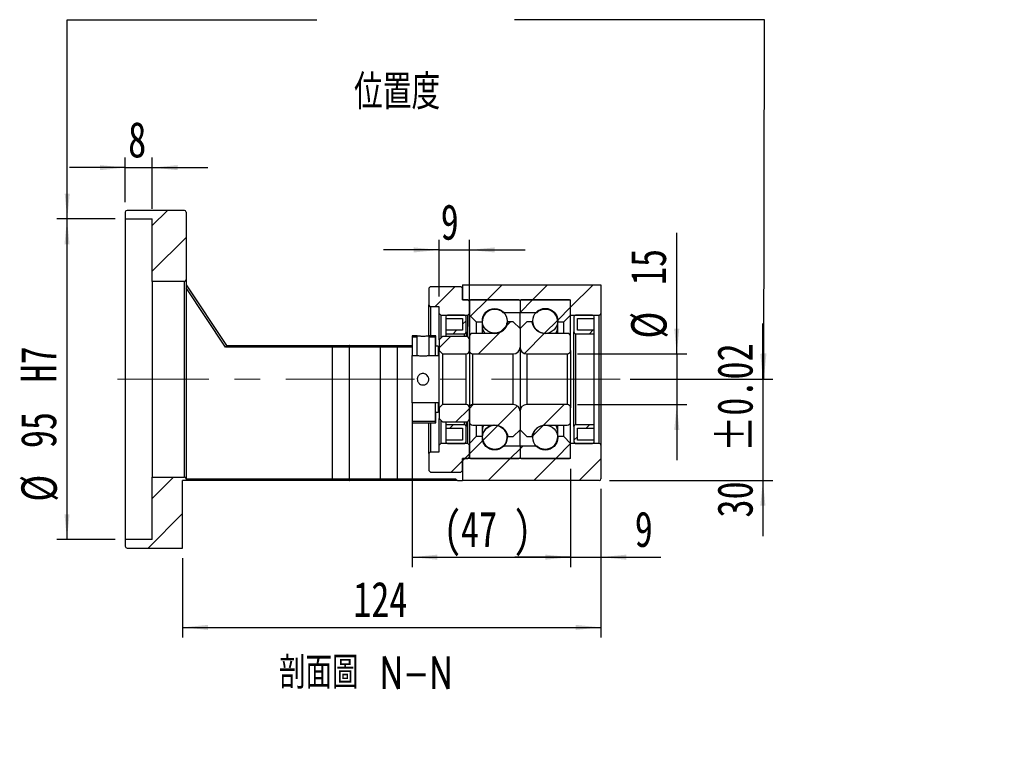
# Model space of a CAD drawing. Header units: millimetres. Extents: x 48 to 285, y 29 to 197.
# Tile 3 of 6: x 188 to 285, y 29 to 100. Entities that reach past the tile are written whole.
import ezdxf

# ---------------------------------------------------------------- set-up
doc = ezdxf.new("R2010")
doc.units = ezdxf.units.MM
doc.linetypes.add('CENTERX2', pattern=[20.32, 12.7, -2.54, 2.54, -2.54])
doc.layers.add('FORMAT', color=7, linetype='Continuous')
doc.styles.add('SLDTEXTSTYLE0', font='TXT', dxfattribs={"width": 0.75})
doc.styles.add('SLDTEXTSTYLE1', font='TXT', dxfattribs={"width": 0.75, "bigfont": 'bigfont'})
doc.dimstyles.new('SLDDIMSTYLE3', dxfattribs={"dimtxt": 3.5, "dimasz": 2.5, "dimexe": 0, "dimexo": 0.0625, "dimgap": 0.875, "dimtad": 1, "dimlfac": 3, "dimrnd": 1e-09, "dimzin": 12, "dimdsep": 46, "dimtxsty": 'SLDTEXTSTYLE0', "dimsah": 1, "dimcen": 0.09, "dimadec": 0, "dimazin": 3, "dimtfac": 1, "dimtofl": 0, "dimtmove": 0, "dimatfit": 3, "dimfxl": 1, "dimfrac": 2, "dimtolj": 1, "dimtzin": 12, "dimarcsym": 0})
doc.dimstyles.new('SLDDIMSTYLE4', dxfattribs={"dimtxt": 3.5, "dimasz": 2.5, "dimexe": 0, "dimexo": 0.0625, "dimgap": 0.875, "dimtad": 1, "dimlfac": 3, "dimrnd": 1e-09, "dimzin": 12, "dimdsep": 46, "dimtxsty": 'SLDTEXTSTYLE0', "dimsah": 1, "dimcen": 0.09, "dimadec": 0, "dimazin": 3, "dimtfac": 1, "dimtmove": 0, "dimatfit": 0, "dimfxl": 1, "dimfrac": 2, "dimtolj": 1, "dimtzin": 12, "dimarcsym": 0})
doc.dimstyles.new('SLDDIMSTYLE5', dxfattribs={"dimtxt": 3.5, "dimasz": 2.5, "dimexe": 0, "dimexo": 0.0625, "dimgap": 0.875, "dimtad": 1, "dimlfac": 3, "dimrnd": 1e-09, "dimzin": 12, "dimdsep": 46, "dimtxsty": 'SLDTEXTSTYLE0', "dimsah": 1, "dimcen": 0.09, "dimadec": 0, "dimazin": 3, "dimtfac": 1, "dimtofl": 0, "dimtmove": 0, "dimatfit": 3, "dimfxl": 1, "dimfrac": 2, "dimtolj": 1, "dimarcsym": 0})
doc.dimstyles.new('SLDDIMSTYLE6', dxfattribs={"dimtxt": 3.5, "dimasz": 2.5, "dimexe": 0, "dimexo": 0.0625, "dimgap": 0.875, "dimtad": 1, "dimlfac": 3, "dimrnd": 1e-09, "dimzin": 12, "dimdsep": 46, "dimtxsty": 'SLDTEXTSTYLE0', "dimsah": 1, "dimcen": 0.09, "dimadec": 0, "dimazin": 3, "dimtol": 1, "dimtp": 0.02, "dimtm": 0.02, "dimtfac": 1, "dimtmove": 0, "dimatfit": 0, "dimfxl": 1, "dimfrac": 2, "dimtolj": 1, "dimarcsym": 0})

# ---------------------------------------------------------------- blocks, each defined once
blk = doc.blocks.new('_D_10')
at = {"layer": 'FORMAT', "color": 7}
for p, q in [((198.197, 81.961), (198.197, 86.358)), ((200.864, 81.294), (200.864, 86.358)), ((198.197, 85.358), (192.697, 85.358)), ((198.197, 85.358), (200.864, 85.358)), ((200.864, 85.358), (206.364, 85.358))]:
    blk.add_line(p, q, dxfattribs=at)
for points in [[(198.197, 85.358), (195.697, 85.608), (195.697, 85.108)], [(200.864, 85.358), (203.364, 85.108), (203.364, 85.608)]]:
    blk.add_solid(points, dxfattribs=at)
at = {"layer": 'FORMAT', "color": 7, "insert": (198.479, 89.87), "char_height": 3.5, "attachment_point": 1, "style": 'SLDTEXTSTYLE0'}
blk.add_mtext('8', dxfattribs=at)
blk = doc.blocks.new('_D_11')
at = {"layer": 'FORMAT', "color": 7}
for p, q in [((197.197, 80.294), (191.434, 80.294)), ((192.434, 80.294), (192.434, 48.628)), ((197.197, 48.628), (191.434, 48.628))]:
    blk.add_line(p, q, dxfattribs=at)
for points in [[(192.434, 80.294), (192.184, 77.794), (192.684, 77.794)], [(192.434, 48.628), (192.684, 51.128), (192.184, 51.128)]]:
    blk.add_solid(points, dxfattribs=at)
at = {"layer": 'FORMAT', "color": 7, "char_height": 3.5, "attachment_point": 1, "rotation": 90, "style": 'SLDTEXTSTYLE0'}
for s, insert in [('H7', (187.869, 64.138)), ('95', (187.869, 57.653)), ('%%c', (187.922, 52.375))]:
    blk.add_mtext(s, dxfattribs=dict(at, insert=insert))
blk = doc.blocks.new('_D_12')
at = {"layer": 'FORMAT', "color": 7}
for p, q in [((245.197, 53.628), (245.197, 38.956)), ((203.864, 46.794), (203.864, 38.956)), ((203.864, 39.956), (245.197, 39.956))]:
    blk.add_line(p, q, dxfattribs=at)
for points in [[(203.864, 39.956), (206.364, 39.706), (206.364, 40.206)], [(245.197, 39.956), (242.697, 40.206), (242.697, 39.706)]]:
    blk.add_solid(points, dxfattribs=at)
at = {"layer": 'FORMAT', "color": 7, "insert": (220.72, 44.468), "char_height": 3.5, "attachment_point": 1, "style": 'SLDTEXTSTYLE0'}
blk.add_mtext('124', dxfattribs=at)
blk = doc.blocks.new('_D_13')
at = {"layer": 'FORMAT', "color": 7}
for p, q in [((226.531, 61.128), (226.531, 45.892)), ((242.197, 55.628), (242.197, 45.892)), ((226.531, 46.892), (242.197, 46.892))]:
    blk.add_line(p, q, dxfattribs=at)
for points in [[(226.531, 46.892), (229.031, 46.642), (229.031, 47.142)], [(242.197, 46.892), (239.697, 47.142), (239.697, 46.642)]]:
    blk.add_solid(points, dxfattribs=at)
at = {"layer": 'FORMAT', "color": 7, "char_height": 3.5, "attachment_point": 1, "style": 'SLDTEXTSTYLE0'}
for s, insert in [('(', (229.64, 51.404)), (')', (236.533, 51.404)), ('47', (231.361, 51.404))]:
    blk.add_mtext(s, dxfattribs=dict(at, insert=insert))
blk = doc.blocks.new('_D_14')
at = {"layer": 'FORMAT', "color": 7}
for p, q in [((242.197, 55.628), (242.197, 45.892)), ((245.197, 53.628), (245.197, 45.892)), ((242.197, 46.892), (236.697, 46.892)), ((242.197, 46.892), (245.197, 46.892)), ((245.197, 46.892), (251.122, 46.892))]:
    blk.add_line(p, q, dxfattribs=at)
for points in [[(242.197, 46.892), (239.697, 47.142), (239.697, 46.642)], [(245.197, 46.892), (247.697, 46.642), (247.697, 47.142)]]:
    blk.add_solid(points, dxfattribs=at)
at = {"layer": 'FORMAT', "color": 7, "insert": (248.536, 51.404), "char_height": 3.5, "attachment_point": 1, "style": 'SLDTEXTSTYLE0'}
blk.add_mtext('9', dxfattribs=at)
blk = doc.blocks.new('_D_15')
at = {"layer": 'FORMAT', "color": 7}
for p, q in [((252.69, 66.961), (252.69, 78.93)), ((242.864, 66.961), (253.69, 66.961)), ((252.69, 66.961), (252.69, 61.961)), ((242.864, 61.961), (253.69, 61.961)), ((252.69, 61.961), (252.69, 56.461))]:
    blk.add_line(p, q, dxfattribs=at)
for points in [[(252.69, 66.961), (252.94, 69.461), (252.44, 69.461)], [(252.69, 61.961), (252.44, 59.461), (252.94, 59.461)]]:
    blk.add_solid(points, dxfattribs=at)
at = {"layer": 'FORMAT', "color": 7, "char_height": 3.5, "attachment_point": 1, "rotation": 90, "style": 'SLDTEXTSTYLE0'}
for s, insert in [('15', (248.125, 73.758)), ('%%c', (248.179, 68.48))]:
    blk.add_mtext(s, dxfattribs=dict(at, insert=insert))
blk = doc.blocks.new('_D_16')
at = {"layer": 'FORMAT', "color": 7}
for p, q in [((261.197, 64.461), (261.197, 69.961)), ((248.092, 64.461), (262.197, 64.461)), ((261.197, 64.461), (261.197, 54.461)), ((246.031, 54.461), (262.197, 54.461)), ((261.197, 54.461), (261.197, 48.961))]:
    blk.add_line(p, q, dxfattribs=at)
for points in [[(261.197, 64.461), (261.447, 66.961), (260.947, 66.961)], [(261.197, 54.461), (260.947, 51.961), (261.447, 51.961)]]:
    blk.add_solid(points, dxfattribs=at)
at = {"layer": 'FORMAT', "color": 7, "char_height": 3.5, "attachment_point": 1, "rotation": 90, "style": 'SLDTEXTSTYLE0'}
for s, insert in [('±0.02', (256.686, 57.288)), ('30', (256.686, 50.803))]:
    blk.add_mtext(s, dxfattribs=dict(at, insert=insert))
blk = doc.blocks.new('_D_17')
at = {"layer": 'FORMAT', "color": 7}
for p, q in [((229.197, 72.628), (229.197, 78.231)), ((232.197, 69.661), (232.197, 78.231)), ((229.197, 77.231), (223.697, 77.231)), ((229.197, 77.231), (232.197, 77.231)), ((232.197, 77.231), (237.697, 77.231))]:
    blk.add_line(p, q, dxfattribs=at)
for points in [[(229.197, 77.231), (226.697, 77.481), (226.697, 76.981)], [(232.197, 77.231), (234.697, 76.981), (234.697, 77.481)]]:
    blk.add_solid(points, dxfattribs=at)
at = {"layer": 'FORMAT', "color": 7, "insert": (229.361, 81.742), "char_height": 3.5, "attachment_point": 1, "style": 'SLDTEXTSTYLE0'}
blk.add_mtext('9', dxfattribs=at)

msp = doc.modelspace()

# ---------------------------------------------------------------- hatches: boundary and pattern name
at = {"layer": 'FORMAT', "linetype": 'Continuous', "lineweight": 18}
h = msp.add_hatch(dxfattribs=at)
h.set_pattern_fill('ANSI31', color=256, style=0)
edge = h.paths.add_edge_path(flags=0)
edge.add_arc((204.0306, 80.9609), 0.1667, 0, 90)
edge.add_line((204.0306, 81.1275), (198.364, 81.1275))
edge.add_arc((198.364, 80.9609), 0.1667, 90, 180)
edge.add_line((198.1973, 80.9609), (198.1973, 80.2942))
edge.add_line((198.1973, 80.2942), (200.864, 80.2942))
edge.add_line((200.864, 80.2942), (200.864, 74.1275))
edge.add_line((200.864, 74.1275), (204.0306, 74.1275))
edge.add_arc((204.0306, 74.2942), 0.1667, 270, 360)
edge.add_line((204.1973, 74.2942), (204.1973, 80.9609))
h = msp.add_hatch(dxfattribs=at)
h.set_pattern_fill('ANSI31', color=256, style=0)
h.paths.add_polyline_path([(229.1973, 70.9609), (229.364, 70.7942), (232.0306, 70.7942), (232.1973, 70.9609), (232.1973, 72.1275), (232.0306, 72.2942), (231.5306, 72.2942), (231.5306, 73.4609), (231.364, 73.6275), (228.364, 73.6275), (228.1973, 73.4609), (228.1973, 71.7942), (228.364, 71.6275), (229.1973, 71.6275)], flags=0)
h = msp.add_hatch(dxfattribs=at)
h.set_pattern_fill('ANSI31', color=256, style=0)
edge = h.paths.add_edge_path(flags=0)
edge.add_line((245.1973, 70.9609), (245.1973, 73.7942))
edge.add_line((245.1973, 73.7942), (231.5306, 73.7942))
edge.add_line((231.5306, 73.7942), (231.5306, 72.2942))
edge.add_line((231.5306, 72.2942), (242.1973, 72.2942))
edge.add_line((242.1973, 72.2942), (242.1973, 70.7942))
edge.add_line((242.1973, 70.7942), (245.0306, 70.7942))
edge.add_arc((245.0306, 70.9609), 0.1667, 270, 360)
h = msp.add_hatch(dxfattribs=at)
h.set_pattern_fill('ANSI31', color=256, style=0)
edge = h.paths.add_edge_path(flags=0)
edge.add_line((237.0973, 72.2942), (232.2973, 72.2942))
edge.add_arc((232.2973, 72.1942), 0.1, 90, 180)
edge.add_line((232.1973, 72.1942), (232.1973, 70.7942))
edge.add_line((232.1973, 70.7942), (232.864, 70.1275))
edge.add_line((232.864, 70.1275), (233.464, 70.1275))
edge.add_arc((234.6973, 70.1275), 1.2333, 49.179109, 180, ccw=False)
edge.add_line((235.5035, 71.0609), (237.1973, 71.0609))
edge.add_line((237.1973, 71.0609), (237.1973, 72.1942))
edge.add_arc((237.0973, 72.1942), 0.1, 0, 90)
h = msp.add_hatch(dxfattribs=at)
h.set_pattern_fill('ANSI31', color=256, style=0)
edge = h.paths.add_edge_path(flags=0)
edge.add_line((242.1973, 70.7942), (242.1973, 72.1942))
edge.add_arc((242.0973, 72.1942), 0.1, 0, 90)
edge.add_line((242.0973, 72.2942), (237.2973, 72.2942))
edge.add_arc((237.2973, 72.1942), 0.1, 90, 180)
edge.add_line((237.1973, 72.1942), (237.1973, 71.0609))
edge.add_line((237.1973, 71.0609), (238.8911, 71.0609))
edge.add_arc((239.6973, 70.1275), 1.2333, 0, 130.820891, ccw=False)
edge.add_line((240.9306, 70.1275), (241.5306, 70.1275))
edge.add_line((241.5306, 70.1275), (242.1973, 70.7942))
h = msp.add_hatch(dxfattribs=at)
h.set_pattern_fill('ANSI31', color=256, style=0)
edge = h.paths.add_edge_path(flags=0)
edge.add_arc((234.6973, 70.2249), 1.221, 0, 360)
h = msp.add_hatch(dxfattribs=at)
h.set_pattern_fill('ANSI31', color=256, style=0)
edge = h.paths.add_edge_path(flags=0)
edge.add_arc((239.6973, 70.2275), 1.2333, 0, 360)
h = msp.add_hatch(dxfattribs=at)
h.set_pattern_fill('ANSI31', color=256, style=0)
edge = h.paths.add_edge_path(flags=0)
edge.add_line((229.864, 70.4609), (231.5306, 70.4609))
edge.add_line((231.5306, 70.4609), (231.5306, 69.2942))
edge.add_line((231.5306, 69.2942), (229.864, 69.2942))
edge.add_line((229.864, 69.2942), (229.864, 68.9609))
edge.add_line((229.864, 68.9609), (231.6973, 68.9609))
edge.add_arc((231.6973, 69.1275), 0.1667, 270, 360)
edge.add_line((231.864, 69.1275), (231.864, 70.6275))
edge.add_arc((231.6973, 70.6275), 0.1667, 0, 90)
edge.add_line((231.6973, 70.7942), (230.0306, 70.7942))
edge.add_arc((230.0306, 70.6275), 0.1667, 90, 180)
edge.add_line((229.864, 70.6275), (229.864, 70.4609))
h = msp.add_hatch(dxfattribs=at)
h.set_pattern_fill('ANSI31', color=256, style=0)
edge = h.paths.add_edge_path(flags=0)
edge.add_line((237.1973, 67.6275), (237.1973, 69.4609))
edge.add_line((237.1973, 69.4609), (236.5306, 70.1275))
edge.add_line((236.5306, 70.1275), (236.0156, 70.1275))
edge.add_arc((234.6973, 70.3275), 1.3333, 270, 351.373073, ccw=False)
edge.add_line((234.6973, 68.9942), (232.5306, 68.9942))
edge.add_arc((232.5306, 68.6609), 0.3333, 90, 180)
edge.add_line((232.1973, 68.6609), (232.1973, 67.2942))
edge.add_arc((232.5306, 67.2942), 0.3333, 180, 270)
edge.add_line((232.5306, 66.9609), (236.5306, 66.9609))
edge.add_arc((236.5306, 67.6275), 0.6667, 270, 360)
h = msp.add_hatch(dxfattribs=at)
h.set_pattern_fill('ANSI31', color=256, style=0)
edge = h.paths.add_edge_path(flags=0)
edge.add_line((238.3791, 70.1275), (237.864, 70.1275))
edge.add_line((237.864, 70.1275), (237.1973, 69.4609))
edge.add_line((237.1973, 69.4609), (237.1973, 67.6275))
edge.add_arc((237.864, 67.6275), 0.6667, 180, 270)
edge.add_line((237.864, 66.9609), (241.864, 66.9609))
edge.add_arc((241.864, 67.2942), 0.3333, 270, 360)
edge.add_line((242.1973, 67.2942), (242.1973, 68.6609))
edge.add_arc((241.864, 68.6609), 0.3333, 0, 90)
edge.add_line((241.864, 68.9942), (239.6973, 68.9942))
edge.add_arc((239.6973, 70.3275), 1.3333, 188.626927, 270, ccw=False)
h = msp.add_hatch(dxfattribs=at)
h.set_pattern_fill('ANSI31', color=256, style=0)
edge = h.paths.add_edge_path(flags=0)
edge.add_line((244.5306, 69.2942), (242.864, 69.2942))
edge.add_line((242.864, 69.2942), (242.864, 70.4609))
edge.add_line((242.864, 70.4609), (244.5306, 70.4609))
edge.add_line((244.5306, 70.4609), (244.5306, 70.6275))
edge.add_arc((244.364, 70.6275), 0.1667, 0, 90)
edge.add_line((244.364, 70.7942), (242.6973, 70.7942))
edge.add_arc((242.6973, 70.6275), 0.1667, 90, 180)
edge.add_line((242.5306, 70.6275), (242.5306, 69.1275))
edge.add_arc((242.6973, 69.1275), 0.1667, 180, 270)
edge.add_line((242.6973, 68.9609), (244.5306, 68.9609))
edge.add_line((244.5306, 68.9609), (244.5306, 69.2942))
h = msp.add_hatch(dxfattribs=at)
h.set_pattern_fill('ANSI31', color=256, style=0)
h.paths.add_polyline_path([(227.0473, 68.7609), (226.5306, 68.7609), (226.5306, 66.7942), (227.0473, 66.7942)], flags=0)
h.paths.add_polyline_path([(226.5306, 66.7942), (226.5306, 68.7609), (227.0473, 68.7609), (227.0473, 66.7942)], flags=0)
h = msp.add_hatch(dxfattribs=at)
h.set_pattern_fill('ANSI31', color=256, style=0)
h.paths.add_polyline_path([(228.864, 68.7609), (228.1806, 68.7609), (228.1806, 66.7942), (229.1973, 66.7942), (229.1973, 67.6109), (229.0973, 67.7109), (228.864, 67.7109)], flags=0)
h.paths.add_polyline_path([(228.1806, 66.7942), (228.1806, 68.7609), (228.8639, 68.7609), (228.8639, 67.7109), (229.0973, 67.7109), (229.1973, 67.6109), (229.1973, 66.7942)], flags=0)
h = msp.add_hatch(dxfattribs=at)
h.set_pattern_fill('ANSI31', color=256, style=0)
edge = h.paths.add_edge_path(flags=0)
edge.add_line((229.1973, 67.2942), (229.5306, 66.9609))
edge.add_line((229.5306, 66.9609), (231.864, 66.9609))
edge.add_arc((231.864, 67.2942), 0.3333, 270, 360)
edge.add_line((232.1973, 67.2942), (232.1973, 68.3442))
edge.add_arc((231.864, 68.3442), 0.3333, 0, 90)
edge.add_line((231.864, 68.6775), (229.5306, 68.6775))
edge.add_line((229.5306, 68.6775), (229.1973, 68.3442))
edge.add_line((229.1973, 68.3442), (229.1973, 67.2942))
h = msp.add_hatch(dxfattribs=at)
h.set_pattern_fill('ANSI31', color=256, style=0)
h.paths.add_polyline_path([(229.1973, 62.1276), (226.5306, 62.1276), (226.5306, 60.1608), (228.864, 60.1608), (228.864, 61.2108), (229.0973, 61.2108), (229.1973, 61.3109)], flags=0)
h.paths.add_polyline_path([(226.5306, 60.1609), (226.5306, 62.1275), (229.1973, 62.1275), (229.1973, 61.3109), (229.0973, 61.2109), (228.8639, 61.2109), (228.8639, 60.1609)], flags=0)
h = msp.add_hatch(dxfattribs=at)
h.set_pattern_fill('ANSI31', color=256, style=0)
edge = h.paths.add_edge_path(flags=0)
edge.add_line((229.5306, 61.9609), (229.1973, 61.6275))
edge.add_line((229.1973, 61.6275), (229.1973, 60.5775))
edge.add_line((229.1973, 60.5775), (229.5306, 60.2442))
edge.add_line((229.5306, 60.2442), (231.864, 60.2442))
edge.add_arc((231.864, 60.5775), 0.3333, 270, 360)
edge.add_line((232.1973, 60.5775), (232.1973, 61.6275))
edge.add_arc((231.864, 61.6275), 0.3333, 0, 90)
edge.add_line((231.864, 61.9609), (229.5306, 61.9609))
h = msp.add_hatch(dxfattribs=at)
h.set_pattern_fill('ANSI31', color=256, style=0)
edge = h.paths.add_edge_path(flags=0)
edge.add_line((236.0156, 58.7942), (236.5306, 58.7942))
edge.add_line((236.5306, 58.7942), (237.1973, 59.4609))
edge.add_line((237.1973, 59.4609), (237.1973, 61.2942))
edge.add_arc((236.5306, 61.2942), 0.6667, 360, 450)
edge.add_line((236.5306, 61.9609), (232.5306, 61.9609))
edge.add_arc((232.5306, 61.6275), 0.3333, 90, 180)
edge.add_line((232.1973, 61.6275), (232.1973, 60.2609))
edge.add_arc((232.5306, 60.2609), 0.3333, 180, 270)
edge.add_line((232.5306, 59.9275), (234.6973, 59.9275))
edge.add_arc((234.6973, 58.5942), 1.3333, 8.626927, 90, ccw=False)
h = msp.add_hatch(dxfattribs=at)
h.set_pattern_fill('ANSI31', color=256, style=0)
edge = h.paths.add_edge_path(flags=0)
edge.add_line((237.1973, 61.2942), (237.1973, 59.4609))
edge.add_line((237.1973, 59.4609), (237.864, 58.7942))
edge.add_line((237.864, 58.7942), (238.3791, 58.7942))
edge.add_arc((239.6973, 58.5942), 1.3333, 90, 171.373073, ccw=False)
edge.add_line((239.6973, 59.9275), (241.864, 59.9275))
edge.add_arc((241.864, 60.2609), 0.3333, 270, 360)
edge.add_line((242.1973, 60.2609), (242.1973, 61.6275))
edge.add_arc((241.864, 61.6275), 0.3333, 0, 90)
edge.add_line((241.864, 61.9609), (237.864, 61.9609))
edge.add_arc((237.864, 61.2942), 0.6667, 90, 180)
h = msp.add_hatch(dxfattribs=at)
h.set_pattern_fill('ANSI31', color=256, style=0)
edge = h.paths.add_edge_path(flags=0)
edge.add_line((229.864, 59.6275), (231.5306, 59.6275))
edge.add_line((231.5306, 59.6275), (231.5306, 58.4609))
edge.add_line((231.5306, 58.4609), (229.864, 58.4609))
edge.add_line((229.864, 58.4609), (229.864, 58.2942))
edge.add_arc((230.0306, 58.2942), 0.1667, 180, 270)
edge.add_line((230.0306, 58.1275), (231.6973, 58.1275))
edge.add_arc((231.6973, 58.2942), 0.1667, 270, 360)
edge.add_line((231.864, 58.2942), (231.864, 59.7942))
edge.add_arc((231.6973, 59.7942), 0.1667, 0, 90)
edge.add_line((231.6973, 59.9609), (229.864, 59.9609))
edge.add_line((229.864, 59.9609), (229.864, 59.6275))
h = msp.add_hatch(dxfattribs=at)
h.set_pattern_fill('ANSI31', color=256, style=0)
edge = h.paths.add_edge_path(flags=0)
edge.add_arc((234.6973, 58.6968), 1.221, 0, 360)
h = msp.add_hatch(dxfattribs=at)
h.set_pattern_fill('ANSI31', color=256, style=0)
edge = h.paths.add_edge_path(flags=0)
edge.add_arc((239.6973, 58.6942), 1.2333, 0, 360)
h = msp.add_hatch(dxfattribs=at)
h.set_pattern_fill('ANSI31', color=256, style=0)
edge = h.paths.add_edge_path(flags=0)
edge.add_line((244.5306, 58.4609), (242.864, 58.4609))
edge.add_line((242.864, 58.4609), (242.864, 59.6275))
edge.add_line((242.864, 59.6275), (244.5306, 59.6275))
edge.add_line((244.5306, 59.6275), (244.5306, 59.9609))
edge.add_line((244.5306, 59.9609), (242.6973, 59.9609))
edge.add_arc((242.6973, 59.7942), 0.1667, 90, 180)
edge.add_line((242.5306, 59.7942), (242.5306, 58.2942))
edge.add_arc((242.6973, 58.2942), 0.1667, 180, 270)
edge.add_line((242.6973, 58.1275), (244.364, 58.1275))
edge.add_arc((244.364, 58.2942), 0.1667, 270, 360)
edge.add_line((244.5306, 58.2942), (244.5306, 58.4609))
h = msp.add_hatch(dxfattribs=at)
h.set_pattern_fill('ANSI31', color=256, style=0)
edge = h.paths.add_edge_path(flags=0)
edge.add_line((232.1973, 58.1275), (232.1973, 56.7275))
edge.add_arc((232.2973, 56.7275), 0.1, 180, 270)
edge.add_line((232.2973, 56.6275), (237.0973, 56.6275))
edge.add_arc((237.0973, 56.7275), 0.1, 270, 360)
edge.add_line((237.1973, 56.7275), (237.1973, 57.8609))
edge.add_line((237.1973, 57.8609), (235.5035, 57.8609))
edge.add_arc((234.6973, 58.7942), 1.2333, 180, 310.820891, ccw=False)
edge.add_line((233.464, 58.7942), (232.864, 58.7942))
edge.add_line((232.864, 58.7942), (232.1973, 58.1275))
h = msp.add_hatch(dxfattribs=at)
h.set_pattern_fill('ANSI31', color=256, style=0)
edge = h.paths.add_edge_path(flags=0)
edge.add_line((237.2973, 56.6275), (242.0973, 56.6275))
edge.add_arc((242.0973, 56.7275), 0.1, 270, 360)
edge.add_line((242.1973, 56.7275), (242.1973, 58.1275))
edge.add_line((242.1973, 58.1275), (241.5306, 58.7942))
edge.add_line((241.5306, 58.7942), (240.9306, 58.7942))
edge.add_arc((239.6973, 58.7942), 1.2333, 229.179109, 360, ccw=False)
edge.add_line((238.8911, 57.8609), (237.1973, 57.8609))
edge.add_line((237.1973, 57.8609), (237.1973, 56.7275))
edge.add_arc((237.2973, 56.7275), 0.1, 180, 270)
h = msp.add_hatch(dxfattribs=at)
h.set_pattern_fill('ANSI31', color=256, style=0)
h.paths.add_polyline_path([(229.364, 58.1275), (229.1973, 57.9609), (229.1973, 57.2942), (228.364, 57.2942), (228.1973, 57.1275), (228.1973, 55.4609), (228.364, 55.2942), (231.364, 55.2942), (231.5306, 55.4609), (231.5306, 56.6275), (232.0306, 56.6275), (232.1973, 56.7942), (232.1973, 57.9609), (232.0306, 58.1275)], flags=0)
h = msp.add_hatch(dxfattribs=at)
h.set_pattern_fill('ANSI31', color=256, style=0)
edge = h.paths.add_edge_path(flags=0)
edge.add_line((245.1973, 54.6275), (245.1973, 57.9609))
edge.add_arc((245.0306, 57.9609), 0.1667, 0, 90)
edge.add_line((245.0306, 58.1275), (242.1973, 58.1275))
edge.add_line((242.1973, 58.1275), (242.1973, 56.6275))
edge.add_line((242.1973, 56.6275), (231.5306, 56.6275))
edge.add_line((231.5306, 56.6275), (231.5306, 54.4609))
edge.add_line((231.5306, 54.4609), (245.0306, 54.4609))
edge.add_arc((245.0306, 54.6275), 0.1667, 270, 360)
h = msp.add_hatch(dxfattribs=at)
h.set_pattern_fill('ANSI31', color=256, style=0)
edge = h.paths.add_edge_path(flags=0)
edge.add_line((200.864, 54.7942), (200.864, 48.6275))
edge.add_line((200.864, 48.6275), (198.1973, 48.6275))
edge.add_line((198.1973, 48.6275), (198.1973, 47.9609))
edge.add_arc((198.364, 47.9609), 0.1667, 180, 270)
edge.add_line((198.364, 47.7942), (203.864, 47.7942))
edge.add_line((203.864, 47.7942), (203.864, 54.4609))
edge.add_line((203.864, 54.4609), (204.1973, 54.4609))
edge.add_line((204.1973, 54.4609), (204.1973, 54.6275))
edge.add_arc((204.0306, 54.6275), 0.1667, 0, 90)
edge.add_line((204.0306, 54.7942), (200.864, 54.7942))

# ---------------------------------------------------------------- linework, layer by layer
at = {"color": 7, "linetype": 'Continuous', "lineweight": 25}
for p, q in [((198.1973, 80.9609), (198.1973, 80.2942)), ((204.0306, 81.1275), (198.364, 81.1275)), ((204.1973, 80.9609), (204.1973, 74.2942)), ((198.1973, 80.2942), (200.864, 80.2942)), ((198.1973, 80.2942), (198.1973, 48.6275)), ((200.864, 74.1275), (200.864, 80.2942)), ((204.0306, 74.1275), (200.864, 74.1275)), ((200.864, 74.1275), (200.864, 54.7942)), ((204.0306, 54.7942), (204.0306, 74.1275)), ((204.1973, 74.2942), (204.1973, 54.6275)), ((204.1973, 73.7942), (208.1973, 67.7942)), ((208.1081, 67.6275), (204.1973, 73.4937)), ((228.1973, 73.4609), (228.364, 73.6275)), ((228.1973, 73.4609), (228.1973, 71.7942)), ((228.364, 73.6275), (231.364, 73.6275)), ((231.364, 73.6275), (231.5306, 73.4609)), ((231.5306, 73.7942), (231.5306, 72.2942)), ((231.5306, 73.7942), (245.1973, 73.7942)), ((231.5306, 72.2942), (231.5306, 73.4609)), ((245.1973, 73.7942), (245.1973, 70.9609)), ((231.5306, 72.2942), (242.1973, 72.2942)), ((232.0306, 72.2942), (231.5306, 72.2942)), ((232.0306, 72.2942), (232.1973, 72.1275)), ((232.1973, 72.1942), (232.1973, 70.7942)), ((232.1973, 70.9609), (232.1973, 72.1275)), ((237.0973, 72.2942), (232.2973, 72.2942)), ((237.1973, 72.1942), (237.1973, 71.0609)), ((242.0973, 72.2942), (237.2973, 72.2942)), ((242.1973, 70.7942), (242.1973, 72.2942)), ((242.1973, 70.7942), (242.1973, 72.1942)), ((228.364, 71.6275), (228.1973, 71.7942)), ((228.1973, 68.7642), (228.1973, 71.7942)), ((229.1973, 71.6275), (228.364, 71.6275)), ((228.364, 71.6275), (228.364, 68.7609)), ((229.1973, 70.9609), (229.1973, 71.6275)), ((235.5035, 71.0609), (237.1973, 71.0609)), ((237.1973, 71.0609), (238.8911, 71.0609)), ((237.1973, 69.4609), (237.1973, 71.0609)), ((229.364, 70.7942), (229.1973, 70.9609)), ((229.1973, 68.3442), (229.1973, 70.9609)), ((229.364, 70.7942), (232.0306, 70.7942)), ((229.364, 70.7942), (229.364, 68.5109)), ((229.864, 70.6275), (229.864, 70.4609)), ((229.864, 70.4609), (231.5306, 70.4609)), ((229.864, 70.4609), (229.864, 69.2942)), ((231.6973, 70.7942), (230.0306, 70.7942)), ((231.5306, 70.4609), (231.5306, 69.2942)), ((231.864, 69.1275), (231.864, 70.6275)), ((232.1973, 70.9609), (232.0306, 70.7942)), ((232.0306, 68.6329), (232.0306, 70.7942)), ((232.1973, 70.7942), (232.864, 70.1275)), ((232.1973, 70.7942), (232.1973, 68.6609)), ((232.864, 70.1275), (233.464, 70.1275)), ((232.864, 70.1275), (232.864, 68.9942)), ((233.464, 70.1275), (233.464, 68.9942)), ((236.5306, 70.1275), (236.0156, 70.1275)), ((237.1973, 69.4609), (236.5306, 70.1275)), ((237.864, 70.1275), (237.1973, 69.4609)), ((238.3791, 70.1275), (237.864, 70.1275)), ((240.9306, 70.1275), (241.5306, 70.1275)), ((240.9306, 68.9942), (240.9306, 70.1275)), ((241.5306, 70.1275), (242.1973, 70.7942)), ((241.5306, 68.9942), (241.5306, 70.1275)), ((242.1973, 68.6609), (242.1973, 70.7942)), ((242.1973, 70.7942), (245.0306, 70.7942)), ((242.5306, 70.6275), (242.5306, 69.1275)), ((244.364, 70.7942), (242.6973, 70.7942)), ((242.864, 70.4609), (244.5306, 70.4609)), ((242.864, 69.2942), (242.864, 70.4609)), ((244.5306, 70.4609), (244.5306, 70.6275)), ((244.5306, 69.2942), (244.5306, 70.4609)), ((245.0306, 58.1275), (245.0306, 70.7942)), ((245.1973, 70.9609), (245.1973, 57.9609)), ((229.864, 69.2942), (229.864, 68.9609)), ((231.5306, 69.2942), (229.864, 69.2942)), ((231.864, 69.1275), (231.864, 68.6775)), ((237.1973, 69.4609), (237.1973, 67.6275)), ((242.5306, 59.7942), (242.5306, 69.1275)), ((244.5306, 69.2942), (242.864, 69.2942)), ((244.5306, 68.9609), (244.5306, 69.2942)), ((227.0473, 68.7609), (226.5306, 68.7609)), ((227.0473, 68.7609), (226.5306, 68.7609)), ((226.5306, 68.7609), (226.5306, 66.7942)), ((226.5306, 68.7609), (226.5306, 66.7942)), ((226.5306, 68.6419), (227.0473, 68.6419)), ((227.0473, 66.7942), (227.0473, 68.7609)), ((227.0473, 66.7942), (227.0473, 68.7609)), ((228.1806, 68.7609), (228.1806, 66.7942)), ((228.1806, 68.7609), (228.1806, 66.7942)), ((228.864, 68.7609), (228.1806, 68.7609)), ((228.8639, 68.7609), (228.1806, 68.7609)), ((228.1806, 68.6419), (228.8639, 68.6419)), ((228.8639, 67.7109), (228.8639, 68.7609)), ((228.864, 67.7109), (228.864, 68.7609)), ((229.1973, 68.3442), (229.5306, 68.6775)), ((229.1973, 68.3442), (229.1973, 67.2942)), ((231.864, 68.6775), (229.5306, 68.6775)), ((229.864, 68.9609), (231.6973, 68.9609)), ((229.864, 68.9609), (229.864, 68.6775)), ((232.1973, 68.6609), (232.1973, 67.2942)), ((232.1973, 67.2942), (232.1973, 68.3442)), ((234.6973, 68.9942), (232.5306, 68.9942)), ((241.864, 68.9942), (239.6973, 68.9942)), ((242.1973, 67.2942), (242.1973, 68.6609)), ((242.6973, 68.9609), (242.6973, 59.9609)), ((242.6973, 68.9609), (244.5306, 68.9609)), ((244.5306, 59.9609), (244.5306, 68.9609)), ((218.6798, 67.6275), (208.1081, 67.6275)), ((208.1973, 67.7942), (218.6798, 67.7942)), ((218.6798, 67.7942), (218.6798, 67.6275)), ((218.6798, 67.7942), (220.3944, 67.7942)), ((220.3127, 67.6275), (218.6798, 67.6275)), ((218.6798, 54.6275), (218.6798, 67.6275)), ((223.4152, 67.6275), (220.3127, 67.6275)), ((220.3127, 67.6275), (220.3127, 54.6275)), ((220.3944, 67.7942), (223.3336, 67.7942)), ((223.3336, 67.7942), (225.0481, 67.7942)), ((223.4152, 54.6275), (223.4152, 67.6275)), ((225.0481, 67.6275), (223.4152, 67.6275)), ((225.0481, 67.7942), (225.0481, 67.6275)), ((225.0481, 67.7942), (226.5306, 67.7942)), ((225.0481, 67.6275), (225.0481, 54.6275)), ((229.0973, 67.7109), (228.8639, 67.7109)), ((228.8639, 66.7942), (228.8639, 67.7109)), ((229.0973, 67.7109), (228.864, 67.7109)), ((229.0973, 67.7109), (229.1973, 67.6109)), ((229.0973, 67.7109), (229.1973, 67.6109)), ((229.0973, 67.7109), (229.0973, 66.7942)), ((229.1973, 66.7942), (229.1973, 67.6109)), ((229.1973, 66.7942), (229.1973, 67.6109)), ((229.5306, 66.9609), (229.1973, 67.2942)), ((232.1973, 67.2942), (232.1973, 61.6275)), ((237.1973, 67.6275), (237.1973, 61.2942)), ((242.1973, 67.2942), (242.1973, 61.6275)), ((226.5306, 62.1276), (226.5306, 66.7942)), ((226.5306, 66.7942), (227.0473, 66.7942)), ((226.5306, 66.7942), (227.0473, 66.7942)), ((228.1806, 66.7942), (229.1973, 66.7942)), ((228.1806, 66.7942), (229.1973, 66.7942)), ((229.1973, 62.1276), (229.1973, 66.7942)), ((229.5306, 66.9609), (231.864, 66.9609)), ((229.5306, 66.9609), (229.5306, 61.9609)), ((231.864, 61.9609), (231.864, 66.9609)), ((232.5306, 66.9609), (236.5306, 66.9609)), ((232.5306, 61.9609), (232.5306, 66.9609)), ((236.5306, 61.9609), (236.5306, 66.9609)), ((237.864, 66.9609), (241.864, 66.9609)), ((237.864, 66.9609), (237.864, 61.9609)), ((241.864, 66.9609), (241.864, 61.9609)), ((229.1973, 62.1276), (226.5306, 62.1276)), ((226.5306, 62.1276), (226.5306, 60.1608)), ((229.1973, 62.1275), (226.5306, 62.1275)), ((226.5306, 62.1275), (226.5306, 60.1609)), ((228.8639, 61.2109), (228.8639, 62.1275)), ((229.0973, 62.1275), (229.0973, 61.2109)), ((229.1973, 61.3109), (229.0973, 61.2108)), ((229.1973, 61.3109), (229.0973, 61.2109)), ((229.1973, 61.3109), (229.1973, 62.1276)), ((229.1973, 61.3109), (229.1973, 62.1275)), ((229.1973, 61.6275), (229.5306, 61.9609)), ((229.1973, 61.6275), (229.1973, 60.5775)), ((231.864, 61.9609), (229.5306, 61.9609)), ((232.1973, 60.5775), (232.1973, 61.6275)), ((232.1973, 61.6275), (232.1973, 60.2609)), ((236.5306, 61.9609), (232.5306, 61.9609)), ((241.864, 61.9609), (237.864, 61.9609)), ((242.1973, 60.2609), (242.1973, 61.6275)), ((228.8639, 60.1609), (228.8639, 61.2109)), ((228.8639, 61.2109), (229.0973, 61.2109)), ((228.864, 61.2108), (229.0973, 61.2108)), ((228.864, 60.1608), (228.864, 61.2108)), ((229.5306, 60.2442), (229.1973, 60.5775)), ((229.1973, 57.9609), (229.1973, 60.5775)), ((229.364, 60.4109), (229.364, 58.1275)), ((237.1973, 61.2942), (237.1973, 59.4609)), ((228.8639, 60.2798), (226.5306, 60.2798)), ((226.5306, 60.1609), (228.8639, 60.1609)), ((226.5306, 60.1608), (228.864, 60.1608)), ((228.1973, 57.1275), (228.1973, 60.1608)), ((228.364, 60.1608), (228.364, 57.2942)), ((229.5306, 60.2442), (231.864, 60.2442)), ((229.864, 60.2442), (229.864, 59.9609)), ((229.864, 59.9609), (229.864, 59.6275)), ((231.6973, 59.9609), (229.864, 59.9609)), ((229.864, 59.6275), (231.5306, 59.6275)), ((229.864, 59.6275), (229.864, 58.4609)), ((231.5306, 59.6275), (231.5306, 58.4609)), ((231.864, 60.2442), (231.864, 59.7942)), ((231.864, 58.2942), (231.864, 59.7942)), ((232.0306, 58.1275), (232.0306, 60.2889)), ((232.1973, 60.2609), (232.1973, 58.1275)), ((232.5306, 59.9275), (234.6973, 59.9275)), ((232.864, 59.9275), (232.864, 58.7942)), ((233.464, 59.9275), (233.464, 58.7942)), ((236.5306, 58.7942), (237.1973, 59.4609)), ((237.1973, 57.8609), (237.1973, 59.4609)), ((237.1973, 59.4609), (237.864, 58.7942)), ((239.6973, 59.9275), (241.864, 59.9275)), ((240.9306, 58.7942), (240.9306, 59.9275)), ((241.5306, 58.7942), (241.5306, 59.9275)), ((242.1973, 58.1275), (242.1973, 60.2609)), ((242.5306, 59.7942), (242.5306, 58.2942)), ((244.5306, 59.9609), (242.6973, 59.9609)), ((242.864, 59.6275), (244.5306, 59.6275)), ((242.864, 58.4609), (242.864, 59.6275)), ((244.5306, 59.6275), (244.5306, 59.9609)), ((244.5306, 58.4609), (244.5306, 59.6275)), ((229.864, 58.4609), (229.864, 58.2942)), ((231.5306, 58.4609), (229.864, 58.4609)), ((232.864, 58.7942), (232.1973, 58.1275)), ((233.464, 58.7942), (232.864, 58.7942)), ((236.0156, 58.7942), (236.5306, 58.7942)), ((237.864, 58.7942), (238.3791, 58.7942)), ((241.5306, 58.7942), (240.9306, 58.7942)), ((242.1973, 58.1275), (241.5306, 58.7942)), ((244.5306, 58.4609), (242.864, 58.4609)), ((244.5306, 58.2942), (244.5306, 58.4609)), ((229.1973, 57.9609), (229.364, 58.1275)), ((229.1973, 57.2942), (229.1973, 57.9609)), ((232.0306, 58.1275), (229.364, 58.1275)), ((230.0306, 58.1275), (231.6973, 58.1275)), ((232.0306, 58.1275), (232.1973, 57.9609)), ((232.1973, 58.1275), (232.1973, 56.7275)), ((232.1973, 56.7942), (232.1973, 57.9609)), ((237.1973, 57.8609), (235.5035, 57.8609)), ((237.1973, 57.8609), (237.1973, 56.7275)), ((238.8911, 57.8609), (237.1973, 57.8609)), ((242.1973, 56.7275), (242.1973, 58.1275)), ((242.1973, 56.6275), (242.1973, 58.1275)), ((245.0306, 58.1275), (242.1973, 58.1275)), ((242.6973, 58.1275), (244.364, 58.1275)), ((245.1973, 57.9609), (245.1973, 54.6275)), ((228.1973, 57.1275), (228.364, 57.2942)), ((228.1973, 57.1275), (228.1973, 55.4609)), ((228.364, 57.2942), (229.1973, 57.2942)), ((231.5306, 56.6275), (231.5306, 54.4609)), ((242.1973, 56.6275), (231.5306, 56.6275)), ((231.5306, 56.6275), (232.0306, 56.6275)), ((231.5306, 55.4609), (231.5306, 56.6275)), ((232.1973, 56.7942), (232.0306, 56.6275)), ((232.2973, 56.6275), (237.0973, 56.6275)), ((237.2973, 56.6275), (242.0973, 56.6275)), ((228.364, 55.2942), (228.1973, 55.4609)), ((231.5306, 55.4609), (231.364, 55.2942)), ((200.864, 54.7942), (204.0306, 54.7942)), ((200.864, 48.6275), (200.864, 54.7942)), ((204.1973, 54.6275), (204.1973, 54.4609)), ((204.1973, 54.6275), (218.6798, 54.6275)), ((218.6798, 54.6275), (220.3127, 54.6275)), ((218.6798, 54.6275), (218.6798, 54.4609)), ((220.3127, 54.6275), (223.4152, 54.6275)), ((223.4152, 54.6275), (225.0481, 54.6275)), ((225.0481, 54.6275), (225.0481, 54.4609)), ((225.0481, 54.6275), (230.864, 54.6275)), ((228.364, 55.2942), (231.364, 55.2942)), ((203.864, 47.7942), (203.864, 54.4609)), ((204.1973, 54.4609), (203.864, 54.4609)), ((218.6798, 54.4609), (204.1973, 54.4609)), ((220.3944, 54.4609), (218.6798, 54.4609)), ((223.3336, 54.4609), (220.3944, 54.4609)), ((225.0481, 54.4609), (223.3336, 54.4609)), ((231.0306, 54.4609), (225.0481, 54.4609)), ((231.0306, 54.4609), (231.5306, 54.4609)), ((245.0306, 54.4609), (231.5306, 54.4609)), ((198.1973, 48.6275), (198.1973, 47.9609)), ((200.864, 48.6275), (198.1973, 48.6275)), ((198.364, 47.7942), (203.864, 47.7942))]:
    msp.add_line(p, q, dxfattribs=at)
at = {"color": 8, "linetype": 'Continuous', "lineweight": 25}
for p, q in [((231.6973, 68.6775), (231.6973, 68.9609)), ((226.5306, 67.6275), (225.0481, 67.6275)), ((231.6973, 59.9609), (231.6973, 60.2442))]:
    msp.add_line(p, q, dxfattribs=at)
at = {"color": 7, "linetype": 'Continuous', "lineweight": 25, "flags": 128}
for points in [[(235.9278, 69.8139), (235.9096, 69.9561), (235.8989, 70.0077)], [(238.4979, 69.9405), (238.485, 69.88), (238.4727, 69.8001)], [(208.1973, 67.7942), (208.196, 67.7917), (208.1919, 67.7842), (208.1854, 67.7719), (208.1764, 67.7552), (208.1655, 67.7347), (208.1527, 67.7109), (208.1386, 67.6845), (208.1236, 67.6565), (208.1081, 67.6275)], [(220.3944, 67.7942), (220.3784, 67.791), (220.3631, 67.7815), (220.349, 67.7661), (220.3366, 67.7454), (220.3265, 67.7201), (220.3189, 67.6913), (220.3143, 67.6601), (220.3127, 67.6275)], [(223.3336, 67.7942), (223.3495, 67.791), (223.3648, 67.7815), (223.379, 67.7661), (223.3913, 67.7454), (223.4015, 67.7201), (223.409, 67.6913), (223.4137, 67.6601), (223.4152, 67.6275)], [(235.8876, 59.0199), (235.9096, 59.1164), (235.9138, 59.14)], [(238.4722, 59.1203), (238.485, 59.0356), (238.4971, 58.9782)], [(220.3127, 54.6275), (220.3143, 54.595), (220.3189, 54.5638), (220.3265, 54.5349), (220.3366, 54.5097), (220.349, 54.489), (220.3631, 54.4736), (220.3784, 54.4641), (220.3944, 54.4609)], [(223.4152, 54.6275), (223.4137, 54.595), (223.409, 54.5638), (223.4015, 54.5349), (223.3913, 54.5097), (223.379, 54.489), (223.3648, 54.4736), (223.3495, 54.4641), (223.3336, 54.4609)]]:
    msp.add_lwpolyline(points, dxfattribs=at)
at = {"color": 7, "linetype": 'Continuous', "lineweight": 25}
for centre, radius in [((234.6973, 70.2249), 1.221), ((239.6973, 70.2275), 1.2333), ((239.6973, 70.2275), 1.2333), ((234.6973, 58.6968), 1.221), ((239.6973, 58.6942), 1.2333)]:
    msp.add_circle(centre, radius, dxfattribs=at)
for centre, radius, start, end in [((198.364, 80.9609), 0.1667, 90, 180), ((204.0306, 80.9609), 0.1667, 0, 90), ((204.0306, 74.2942), 0.1667, 270, 0), ((232.2973, 72.1942), 0.1, 90, 180), ((237.0973, 72.1942), 0.1, 0, 90), ((237.2973, 72.1942), 0.1, 90, 180), ((242.0973, 72.1942), 0.1, 0, 90), ((234.6973, 70.1275), 1.2333, 49.179109, 180), ((239.6973, 70.1275), 1.2333, 0, 130.820891), ((230.0306, 70.6275), 0.1667, 90, 180), ((231.6973, 70.6275), 0.1667, 0, 90), ((234.6973, 70.3275), 1.3333, 270, 351.373073), ((239.6973, 70.3275), 1.3333, 188.626927, 270), ((242.6973, 70.6275), 0.1667, 90, 180), ((244.364, 70.6275), 0.1667, 0, 90), ((245.0306, 70.9609), 0.1667, 270, 0), ((231.6973, 69.1275), 0.1667, 270, 0), ((234.6973, 69.7295), 1.2333, 182.429317, 216.59795), ((239.6973, 69.6534), 1.2333, 327.691125, 357.553646), ((242.6973, 69.1275), 0.1667, 180, 270), ((231.864, 68.3442), 0.3333, 0, 90), ((232.5306, 68.6609), 0.3333, 90, 180), ((241.864, 68.6609), 0.3333, 0, 90), ((231.864, 67.2942), 0.3333, 270, 0), ((232.5306, 67.2942), 0.3333, 180, 270), ((236.5306, 67.6275), 0.6667, 270, 0), ((237.864, 67.6275), 0.6667, 180, 270), ((241.864, 67.2942), 0.3333, 270, 0), ((231.864, 61.6275), 0.3333, 0, 90), ((232.5306, 61.6275), 0.3333, 90, 180), ((236.5306, 61.2942), 0.6667, 360, 90), ((237.864, 61.2942), 0.6667, 90, 180), ((241.864, 61.6275), 0.3333, 0, 90), ((231.864, 60.5775), 0.3333, 270, 0), ((231.6973, 59.7942), 0.1667, 0, 90), ((232.5306, 60.2609), 0.3333, 180, 270), ((234.6973, 58.6968), 1.2333, 93.735364, 177.676029), ((234.6973, 59.3431), 1.2333, 151.712189, 177.536686), ((234.6973, 58.5942), 1.3333, 8.626927, 90), ((234.6973, 58.6968), 1.2333, 0, 76.500196), ((239.6973, 58.5942), 1.3333, 90, 171.373073), ((239.6973, 59.2622), 1.2333, 2.444978, 32.645222), ((241.864, 60.2609), 0.3333, 270, 360), ((242.6973, 59.7942), 0.1667, 90, 180), ((234.6973, 58.7942), 1.2333, 180, 310.820891), ((234.6973, 58.6968), 1.2333, 317.472499, 0), ((239.6973, 58.7942), 1.2333, 229.179109, 360), ((230.0306, 58.2942), 0.1667, 180, 270), ((231.6973, 58.2942), 0.1667, 270, 0), ((242.6973, 58.2942), 0.1667, 180, 270), ((244.364, 58.2942), 0.1667, 270, 0), ((245.0306, 57.9609), 0.1667, 0, 90), ((232.2973, 56.7275), 0.1, 180, 270), ((237.0973, 56.7275), 0.1, 270, 360), ((237.2973, 56.7275), 0.1, 180, 270), ((242.0973, 56.7275), 0.1, 270, 0), ((204.0306, 54.6275), 0.1667, 0, 90), ((231.0306, 54.6275), 0.1667, 180, 270), ((245.0306, 54.6275), 0.1667, 270, 0), ((198.364, 47.9609), 0.1667, 180, 270)]:
    msp.add_arc(centre, radius, start, end, dxfattribs=at)
for points, knots in [([(227.0473, 68.7609), (227.0473, 68.7609), (227.051, 68.7604), (227.0655, 68.7585), (227.0762, 68.7572), (227.1189, 68.752), (227.1605, 68.7471), (227.2397, 68.7397), (227.2682, 68.7373), (227.3295, 68.7328), (227.3627, 68.7307), (227.4312, 68.7272), (227.4665, 68.7258), (227.5392, 68.7239), (227.5768, 68.7234), (227.6877, 68.7234), (227.7623, 68.7254), (227.8987, 68.7324), (227.9618, 68.7373), (228.0403, 68.7446), (228.0642, 68.7471), (228.1053, 68.7516), (228.1228, 68.7536), (228.1656, 68.7589), (228.1806, 68.7609), (228.1806, 68.7609)], [0, 0, 0, 0, 0.0625, 0.0625, 0.125, 0.125, 0.25, 0.25, 0.3125, 0.3125, 0.375, 0.375, 0.4375, 0.4375, 0.5, 0.5, 0.625, 0.625, 0.75, 0.75, 0.8125, 0.8125, 0.875, 0.875, 1, 1, 1, 1]), ([(228.1806, 66.7942), (228.1806, 66.7942), (228.1656, 66.7904), (228.1231, 66.7808), (228.1054, 66.777), (228.0642, 66.7686), (228.0408, 66.7641), (227.9885, 66.755), (227.9595, 66.7503), (227.8983, 66.7419), (227.8658, 66.738), (227.7623, 66.7281), (227.6885, 66.7243), (227.5764, 66.7243), (227.5395, 66.7253), (227.4667, 66.7288), (227.4306, 66.7315), (227.328, 66.7413), (227.2652, 66.7505), (227.1611, 66.7686), (227.119, 66.7776), (227.0765, 66.7872), (227.0655, 66.7898), (227.051, 66.7933), (227.0473, 66.7942), (227.0473, 66.7942)], [0, 0, 0, 0, 0.125, 0.125, 0.1875, 0.1875, 0.25, 0.25, 0.3125, 0.3125, 0.375, 0.375, 0.5, 0.5, 0.5625, 0.5625, 0.625, 0.625, 0.75, 0.75, 0.875, 0.875, 0.9375, 0.9375, 1, 1, 1, 1]), ([(228.1755, 64.5366), (228.1805, 64.4993), (228.1818, 64.4622), (228.1771, 64.3882), (228.1711, 64.351), (228.1519, 64.2791), (228.139, 64.2445), (228.1063, 64.178), (228.0865, 64.146), (228.0194, 64.0583), (227.9626, 64.0082), (227.8672, 63.9526), (227.8331, 63.937), (227.7627, 63.9128), (227.7267, 63.9043), (227.6532, 63.8944), (227.6153, 63.893), (227.5412, 63.8977), (227.5046, 63.9036), (227.3965, 63.9323), (227.329, 63.9655), (227.2405, 64.0331), (227.2136, 64.0582), (227.1648, 64.1135), (227.1428, 64.144), (227.1056, 64.2078), (227.0903, 64.2413), (227.0661, 64.3116), (227.0574, 64.3483), (227.0425, 64.4584), (227.0473, 64.5346), (227.0758, 64.6419), (227.0889, 64.6772), (227.1216, 64.7438), (227.141, 64.7751), (227.1859, 64.8339), (227.2114, 64.8614), (227.2666, 64.9101), (227.2965, 64.9317), (227.3931, 64.988), (227.464, 65.0124), (227.575, 65.0274), (227.612, 65.0287), (227.6861, 65.0241), (227.7235, 65.018), (227.831, 64.9895), (227.8991, 64.956), (228.0162, 64.8667), (228.0663, 64.8101), (228.122, 64.7145), (228.1377, 64.6802), (228.1619, 64.6099), (228.1705, 64.5738), (228.1755, 64.5366)], [0, 0, 0, 0, 0.03125, 0.03125, 0.0625, 0.0625, 0.09375, 0.09375, 0.125, 0.125, 0.1875, 0.1875, 0.21875, 0.21875, 0.25, 0.25, 0.28125, 0.28125, 0.3125, 0.3125, 0.375, 0.375, 0.40625, 0.40625, 0.4375, 0.4375, 0.46875, 0.46875, 0.5, 0.5, 0.5625, 0.5625, 0.59375, 0.59375, 0.625, 0.625, 0.65625, 0.65625, 0.6875, 0.6875, 0.75, 0.75, 0.78125, 0.78125, 0.8125, 0.8125, 0.875, 0.875, 0.9375, 0.9375, 0.96875, 0.96875, 1, 1, 1, 1])]:
    msp.add_open_spline(points, degree=3, knots=knots, dxfattribs=at)
at = {"layer": 'FORMAT', "color": 7}
for p, q in [((192.4588, 80.2942), (192.4383, 99.9654)), ((192.4383, 99.9654), (217.1056, 99.9654)), ((261.3715, 99.9654), (236.6557, 99.9654)), ((261.2945, 64.5136), (261.3715, 99.9654))]:
    msp.add_line(p, q, dxfattribs=at)
at = {"layer": 'FORMAT', "color": 7, "linetype": 'CENTERX2', "lineweight": 18}
msp.add_line((247.0924, 64.4609), (197.4142, 64.4609), dxfattribs=at)
at = {"layer": 'FORMAT', "color": 7}
for points in [[(192.4588, 80.2942), (192.7062, 82.7945), (192.2062, 82.7939)], [(261.2945, 64.5136), (261.55, 67.013), (261.05, 67.0141)]]:
    msp.add_solid(points, dxfattribs=at)

# ---------------------------------------------------------------- texts
at = {"layer": 'FORMAT', "color": 7, "insert": (220.804, 94.5487), "char_height": 3.439583, "attachment_point": 1, "style": 'SLDTEXTSTYLE1'}
msp.add_mtext('\\M+188CA\\M+19275\\M+19378', dxfattribs=at)
at = {"layer": 'FORMAT', "insert": (221.9443, 37.0774), "char_height": 3.175, "attachment_point": 2, "style": 'SLDTEXTSTYLE1'}
msp.add_mtext('\\M+19655\\M+196CA\\M+19AA4 N-N', dxfattribs=at)

# ---------------------------------------------------------------- dimensions: what is measured, and where the dimension line sits
at = {"layer": 'FORMAT', "color": 7}
for base, p1, p2, dimstyle, picture, middle in [((200.864, 85.3585), (198.1973, 80.9609), (200.864, 80.2942), 'SLDDIMSTYLE4', '_D_10', (199.7718, 85.3585)), ((232.1973, 77.2307), (229.1973, 71.6275), (232.1973, 68.6609), 'SLDDIMSTYLE4', '_D_17', (230.6544, 77.2307)), ((245.1973, 46.8919), (242.1973, 56.6275), (245.1973, 54.6275), 'SLDDIMSTYLE4', '_D_14', (249.8287, 46.8919)), ((245.1973, 39.9563), (203.864, 47.7942), (245.1973, 54.6275), 'SLDDIMSTYLE3', '_D_12', (224.5992, 39.9563))]:
    dim = msp.add_linear_dim(base=base, p1=p1, p2=p2, dimstyle=dimstyle, dxfattribs=at)
    dim.commit()
    dim.dimension.update_dxf_attribs({"geometry": picture, "text_midpoint": middle, "dimtype": 160})
for base, p1, p2, text, dimstyle, picture, middle in [((192.4342, 48.6275), (198.1973, 80.2942), (198.1973, 48.6275), '%%c<>H7', 'SLDDIMSTYLE5', '_D_11', (192.4342, 61.1342)), ((252.6903, 61.9609), (241.864, 66.9609), (241.864, 61.9609), '%%c<>', 'SLDDIMSTYLE4', '_D_15', (252.6903, 73.705))]:
    dim = msp.add_linear_dim(base=base, p1=p1, p2=p2, angle=90, text=text, dimstyle=dimstyle, dxfattribs=at)
    dim.commit()
    dim.dimension.update_dxf_attribs({"geometry": picture, "text_midpoint": middle, "dimtype": 160})
dim = msp.add_linear_dim(base=(261.1973, 54.4609), p1=(247.0924, 64.4609), p2=(245.0306, 54.4609), angle=90, dimstyle='SLDDIMSTYLE6', dxfattribs=at)
dim.commit()
dim.dimension.update_dxf_attribs({"geometry": '_D_16', "text_midpoint": (261.1973, 59.8424), "dimtype": 160})
dim = msp.add_linear_dim(base=(242.1973, 46.8919), p1=(226.5306, 62.1276), p2=(242.1973, 56.6275), text='(<>)', dimstyle='SLDDIMSTYLE3', dxfattribs=at)
dim.commit()
dim.dimension.update_dxf_attribs({"geometry": '_D_13', "text_midpoint": (233.9472, 46.8919), "dimtype": 160})

doc.saveas('drawing.dxf')
